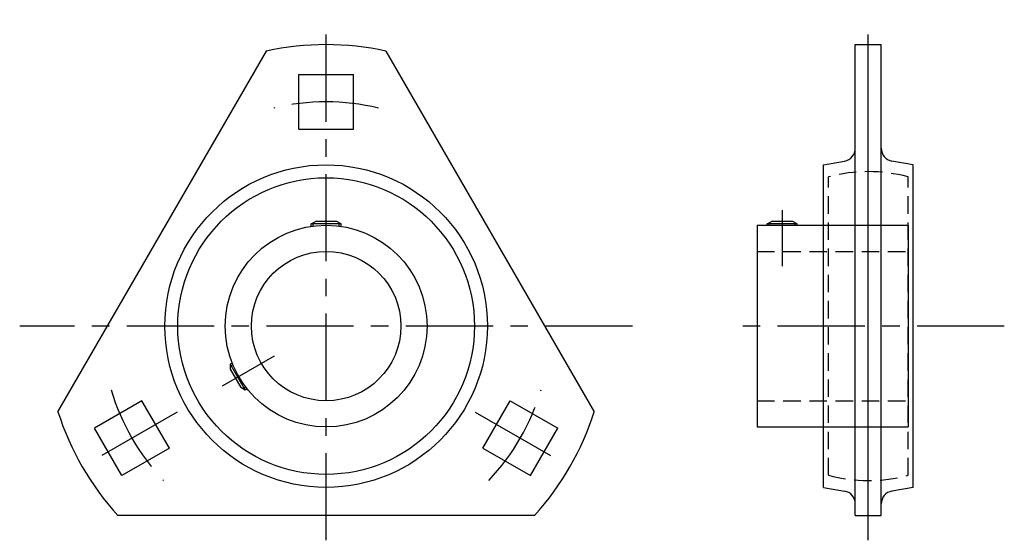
# Model space of a CAD drawing. Extents: x -62 to 136, y -43 to 62.
import ezdxf

# ---------------------------------------------------------------- set-up
doc = ezdxf.new("R2010")
doc.units = 0
doc.header["$LTSCALE"] = 14
doc.linetypes.add('CENTER', pattern=[2, 1.25, -0.25, 0.25, -0.25])
doc.linetypes.add('HIDDEN', pattern=[0.375, 0.25, -0.125])
doc.layers.get('0').update_dxf_attribs({"linetype": 'CONTINUOUS'})
doc.layers.add('CENTER', color=1, linetype='CENTER')
doc.layers.add('HIDDEN', color=3, linetype='HIDDEN')

msp = doc.modelspace()

# ---------------------------------------------------------------- linework, layer by layer
for p, q in [((106.2, 56.5), (111.4, 56.5)), ((106.2, -38), (106.2, 56.5)), ((108.8, -38), (108.8, 56.5)), ((111.4, -38), (111.4, 56.5)), ((-53.82, -17.21), (-12, 55.21)), ((12, 55.21), (53.82, -17.21)), ((-5.5, 50.5), (5.5, 50.5)), ((-5.5, 39.5), (-5.5, 50.5)), ((5.5, 39.5), (5.5, 50.5)), ((-5.5, 39.5), (5.5, 39.5)), ((99.8, 32.37), (104.05, 33.12)), ((99.8, -32.37), (99.8, 32.37)), ((117.8, 32.37), (113.55, 33.12)), ((117.8, -32.37), (117.8, 32.37)), ((-3, 20.5), (-2.13, 21)), ((-3, 20.03), (-3, 20.5)), ((3, 20.5), (-3, 20.5)), ((-2.6, 20.08), (-2.6, 20.73)), ((2.13, 21), (-2.13, 21)), ((3, 20.5), (2.13, 21)), ((2.6, 20.08), (2.6, 20.73)), ((3, 20.03), (3, 20.5)), ((86.5, 20.25), (116.8, 20.25)), ((86.5, 20.25), (86.5, -20.25)), ((88.5, 20.5), (89.37, 21)), ((88.5, 20.25), (88.5, 20.5)), ((94.5, 20.5), (88.5, 20.5)), ((88.9, 20.25), (88.9, 20.73)), ((93.63, 21), (89.37, 21)), ((94.5, 20.5), (93.63, 21)), ((94.1, 20.25), (94.1, 20.73)), ((94.5, 20.25), (94.5, 20.5)), ((116.8, 20.25), (116.8, -20.25)), ((-18.84, -7.42), (-19.25, -7.65)), ((-19.25, -7.65), (-19.25, -8.65)), ((-19.25, -7.65), (-16.25, -12.85)), ((-18.69, -7.79), (-19.25, -8.11)), ((-19.25, -8.65), (-17.12, -12.35)), ((-16.25, -12.85), (-17.12, -12.35)), ((-16.09, -12.29), (-16.65, -12.62)), ((-15.84, -12.61), (-16.25, -12.85)), ((-36.96, -14.99), (-46.48, -20.49)), ((-31.46, -24.51), (-36.96, -14.99)), ((31.46, -24.51), (36.96, -14.99)), ((36.96, -14.99), (46.48, -20.49)), ((-40.98, -30.01), (-46.48, -20.49)), ((40.98, -30.01), (46.48, -20.49)), ((86.5, -20.25), (116.8, -20.25)), ((-31.46, -24.51), (-40.98, -30.01)), ((31.46, -24.51), (40.98, -30.01)), ((99.8, -32.37), (104.05, -33.12)), ((117.8, -32.37), (113.55, -33.12)), ((41.81, -38), (-41.81, -38)), ((106.2, -38), (111.4, -38))]:
    msp.add_line(p, q)
for radius in [32.37, 29.77, 20.25, 15]:
    msp.add_circle((0, 0), radius)
for centre, radius, start, end in [((0, 0), 56.5, 77.7346, 102.2654), ((103.6, 35.68), 2.6, 279.9939, 0), ((114, 35.68), 2.6, 180, 260.0061), ((0, 0), 56.5, 197.7346, 222.2654), ((0, 0), 56.5, 317.7346, 342.2654), ((103.6, -35.68), 2.6, 0, 80.0061), ((114, -35.68), 2.6, 99.9939, 180)]:
    msp.add_arc(centre, radius, start, end)
at = {"layer": 'CENTER'}
for p, q in [((0, -43), (0, 61.5)), ((108.8, -43), (108.8, 61.5)), ((91.5, 23.25), (91.5, 12)), ((61.5, 0), (-61.5, 0)), ((136.1, 0), (81.5, 0)), ((-20.78, -12), (-10.39, -6)), ((-29.88, -17.25), (-48.06, -27.75)), ((29.88, -17.25), (48.06, -27.75))]:
    msp.add_line(p, q, dxfattribs=at)
for start, end in [(76.5066, 103.4934), (196.5066, 223.4934), (316.5066, 343.4934)]:
    msp.add_arc((0, 0), 45, start, end, dxfattribs=at)
at = {"layer": 'HIDDEN'}
for p, q in [((100.8, -29.95), (100.8, 29.95)), ((116.8, -29.95), (116.8, 29.95)), ((86.5, 15), (116.8, 15)), ((86.5, -15), (116.8, -15))]:
    msp.add_line(p, q, dxfattribs=at)
for start, end in [(75.0448, 104.9552), (255.0448, 284.9552)]:
    msp.add_arc((108.8, 0), 31, start, end, dxfattribs=at)

doc.saveas('drawing.dxf')
